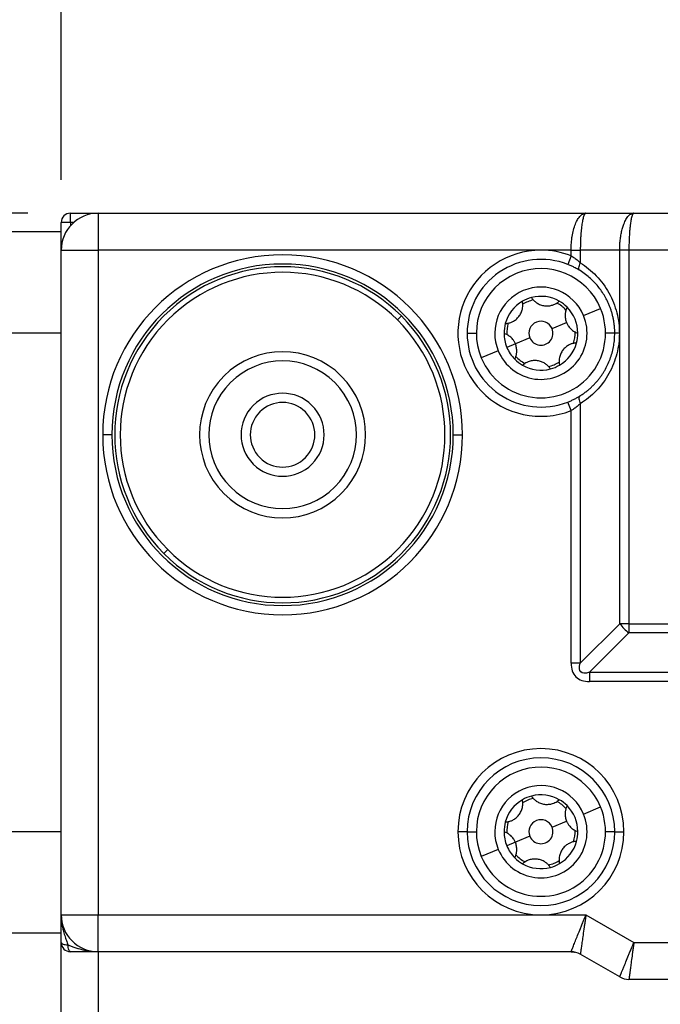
# Model space of a CAD drawing. Header units: millimetres. Extents: x 0 to 838, y 0 to 648.
# Tile 35 of 59: x 329 to 364, y 471 to 525. Entities that reach past the tile are written whole.
import ezdxf

# ---------------------------------------------------------------- set-up
doc = ezdxf.new("R2010")
doc.units = ezdxf.units.MM
doc.header["$LTSCALE"] = 3
doc.layers.add('DIMENSIONS', color=140, linetype='Continuous', lineweight=25)
doc.styles.add('SLDTEXTSTYLE0', font='TXT', dxfattribs={"width": 0.7})
doc.dimstyles.new('SLDDIMSTYLE0', dxfattribs={"dimtxt": 6.474023, "dimasz": 9.906, "dimexe": 0, "dimexo": 0.0625, "dimgap": 1.618506, "dimtad": 0, "dimtih": 1, "dimtoh": 1, "dimdec": 1, "dimrnd": 1e-09, "dimzin": 4, "dimdsep": 46, "dimtxsty": 'SLDTEXTSTYLE0', "dimsah": 1, "dimcen": 0.09, "dimadec": 0, "dimazin": 1, "dimtfac": 1, "dimtdec": 1, "dimtofl": 0, "dimtmove": 0, "dimatfit": 3, "dimfxl": 0, "dimfrac": 2, "dimtolj": 1, "dimtzin": 12, "dimarcsym": 0})
doc.dimstyles.new('SLDDIMSTYLE2', dxfattribs={"dimtxt": 6.474023, "dimasz": 9.906, "dimexe": 0, "dimexo": 0.0625, "dimgap": 1.618506, "dimtad": 0, "dimtih": 1, "dimtoh": 1, "dimdec": 1, "dimrnd": 1e-09, "dimzin": 12, "dimdsep": 46, "dimtxsty": 'SLDTEXTSTYLE0', "dimsah": 1, "dimcen": 0.09, "dimadec": 0, "dimazin": 3, "dimtfac": 1, "dimtdec": 1, "dimtofl": 0, "dimtmove": 0, "dimatfit": 3, "dimfxl": 0, "dimfrac": 2, "dimtolj": 1, "dimtzin": 12, "dimarcsym": 0})
doc.dimstyles.new('SLDDIMSTYLE3', dxfattribs={"dimtxt": 6.474023, "dimasz": 9.906, "dimexe": 0, "dimexo": 0.0625, "dimgap": 1.618506, "dimtad": 0, "dimtih": 1, "dimtoh": 1, "dimdec": 1, "dimrnd": 1e-09, "dimzin": 4, "dimdsep": 46, "dimtxsty": 'SLDTEXTSTYLE0', "dimsah": 1, "dimcen": 0.09, "dimadec": 0, "dimazin": 1, "dimtfac": 1, "dimtdec": 1, "dimtmove": 0, "dimatfit": 0, "dimfxl": 0, "dimfrac": 2, "dimtolj": 1, "dimtzin": 12, "dimarcsym": 0})

# ---------------------------------------------------------------- blocks, each defined once
blk = doc.blocks.new('_D_13')
at = {"layer": 'DIMENSIONS'}
for p, q in [((321.186, 476.757), (321.186, 422.078)), ((331.186, 465.118), (331.186, 422.078)), ((273.549, 431.603), (271.375, 431.603)), ((271.375, 431.603), (271.375, 421.313)), ((292.788, 431.603), (294.962, 431.603)), ((294.962, 431.603), (294.962, 421.313)), ((321.186, 431.603), (301.561, 431.603)), ((331.186, 431.603), (350.236, 431.603)), ((271.375, 421.313), (273.549, 421.313)), ((294.962, 421.313), (292.788, 421.313))]:
    blk.add_line(p, q, dxfattribs=at)
for points in [[(321.186, 431.603), (311.28, 433.127), (311.28, 430.079)], [(331.186, 431.603), (341.092, 430.079), (341.092, 433.127)]]:
    blk.add_solid(points, dxfattribs=at)
at = {"layer": 'DIMENSIONS', "char_height": 6.35, "attachment_point": 1, "style": 'SLDTEXTSTYLE0'}
for s, insert in [('10.0', (273.549, 441.238)), ('0.39', (273.549, 429.499))]:
    blk.add_mtext(s, dxfattribs=dict(at, insert=insert))
blk = doc.blocks.new('_D_14')
at = {"layer": 'DIMENSIONS'}
for p, q in [((329.376, 514.067), (273.643, 514.067)), ((283.168, 514.067), (283.168, 494.957)), ((273.549, 483.219), (271.375, 483.219)), ((271.375, 483.219), (271.375, 472.929)), ((292.788, 483.219), (294.962, 483.219)), ((294.962, 483.219), (294.962, 472.929)), ((271.375, 472.929), (273.549, 472.929)), ((294.962, 472.929), (292.788, 472.929)), ((283.168, 452.067), (283.168, 471.48)), ((335.376, 452.067), (273.643, 452.067))]:
    blk.add_line(p, q, dxfattribs=at)
for points in [[(283.168, 514.067), (281.644, 504.161), (284.692, 504.161)], [(283.168, 452.067), (284.692, 461.973), (281.644, 461.973)]]:
    blk.add_solid(points, dxfattribs=at)
at = {"layer": 'DIMENSIONS', "char_height": 6.35, "attachment_point": 1, "style": 'SLDTEXTSTYLE0'}
for s, insert in [('62.0', (273.549, 492.853)), ('2.44', (273.549, 481.115))]:
    blk.add_mtext(s, dxfattribs=dict(at, insert=insert))
blk = doc.blocks.new('_D_15')
at = {"layer": 'DIMENSIONS'}
for p, q in [((331.186, 515.877), (331.186, 553.594)), ((426.186, 515.877), (426.186, 553.594)), ((331.186, 544.069), (360.506, 544.069)), ((369.279, 544.069), (367.105, 544.069)), ((367.105, 544.069), (367.105, 533.78)), ((388.518, 544.069), (390.692, 544.069)), ((390.692, 544.069), (390.692, 533.78)), ((426.186, 544.069), (397.291, 544.069)), ((367.105, 533.78), (369.279, 533.78)), ((390.692, 533.78), (388.518, 533.78))]:
    blk.add_line(p, q, dxfattribs=at)
for points in [[(331.186, 544.069), (341.092, 542.545), (341.092, 545.593)], [(426.186, 544.069), (416.28, 545.593), (416.28, 542.545)]]:
    blk.add_solid(points, dxfattribs=at)
at = {"layer": 'DIMENSIONS', "char_height": 6.35, "attachment_point": 1, "style": 'SLDTEXTSTYLE0'}
for s, insert in [('95.0', (369.279, 553.704)), ('3.74', (369.279, 541.965))]:
    blk.add_mtext(s, dxfattribs=dict(at, insert=insert))
blk = doc.blocks.new('_D_16')
at = {"layer": 'DIMENSIONS'}
for p, q in [((303.086, 503.027), (303.086, 577.179)), ((436.186, 506.177), (436.186, 577.179)), ((303.086, 567.654), (354.065, 567.654)), ((362.838, 567.654), (360.664, 567.654)), ((360.664, 567.654), (360.664, 557.364)), ((382.076, 567.654), (384.25, 567.654)), ((384.25, 567.654), (384.25, 557.364)), ((436.186, 567.654), (390.849, 567.654)), ((360.664, 557.364), (362.838, 557.364)), ((384.25, 557.364), (382.076, 557.364))]:
    blk.add_line(p, q, dxfattribs=at)
for points in [[(303.086, 567.654), (312.992, 566.13), (312.992, 569.178)], [(436.186, 567.654), (426.28, 569.178), (426.28, 566.13)]]:
    blk.add_solid(points, dxfattribs=at)
at = {"layer": 'DIMENSIONS', "char_height": 6.35, "attachment_point": 1, "style": 'SLDTEXTSTYLE0'}
for s, insert in [('133.1', (360.145, 577.289)), ('5.24', (362.838, 565.55))]:
    blk.add_mtext(s, dxfattribs=dict(at, insert=insert))

msp = doc.modelspace()

# ---------------------------------------------------------------- linework, layer by layer
for p, q in [((331.685865, 513.566602), (331.685865, 514.066602)), ((331.685865, 514.066602), (333.185865, 514.066602)), ((333.185865, 514.066602), (333.185865, 512.066602)), ((333.185865, 514.066602), (359.623688, 514.066602)), ((359.623688, 514.066602), (362.221764, 514.066602)), ((362.221764, 514.066602), (395.149967, 514.066602)), ((331.185865, 513.066602), (326.685865, 513.066602)), ((331.185865, 512.066602), (331.185865, 513.566602)), ((331.685865, 513.566602), (331.185865, 513.566602)), ((331.86299, 513.566602), (331.685865, 513.566602)), ((331.685865, 513.566602), (331.685865, 513.389477)), ((331.185865, 512.066602), (333.185865, 512.066602)), ((331.185865, 476.066602), (331.185865, 512.066602)), ((333.185865, 512.066602), (333.185865, 476.066602)), ((357.185865, 512.066602), (333.185865, 512.066602)), ((358.81984, 512.066602), (357.185865, 512.066602)), ((358.81984, 512.066602), (359.31984, 512.066602)), ((358.81984, 511.759468), (358.81984, 512.066602)), ((361.453815, 512.066602), (359.31984, 512.066602)), ((359.31984, 512.066602), (359.31984, 511.383232)), ((361.453815, 491.834551), (361.453815, 512.066602)), ((361.953815, 512.066602), (361.453815, 512.066602)), ((395.417916, 512.066602), (361.953815, 512.066602)), ((361.953815, 512.066602), (361.953815, 491.834551)), ((358.81984, 511.759468), (358.638287, 511.293594)), ((359.495186, 508.524224), (360.418914, 508.907273)), ((349.620537, 508.501273), (349.408405, 508.289141)), ((357.786289, 507.815583), (358.571457, 508.141175)), ((331.185865, 507.566602), (326.685865, 507.566602)), ((353.185865, 507.566602), (353.685865, 507.566602)), ((356.585442, 507.31762), (355.800273, 506.992028)), ((361.185865, 507.566602), (360.685865, 507.566602)), ((361.435865, 507.566602), (361.185865, 507.566602)), ((355.800273, 506.992028), (355.338409, 506.800504)), ((354.876545, 506.608979), (353.952817, 506.22593)), ((358.81984, 503.373735), (358.638287, 503.839609)), ((359.31984, 503.749972), (359.31984, 489.700576)), ((358.81984, 489.700576), (358.81984, 503.373735)), ((333.935865, 502.066602), (333.435865, 502.066602)), ((352.435865, 502.066602), (352.935865, 502.066602)), ((336.751194, 495.63193), (336.963326, 495.844062)), ((359.31984, 489.700576), (361.453815, 491.834551)), ((361.953815, 491.834551), (361.453815, 491.834551)), ((361.953815, 491.834551), (395.417916, 491.834551)), ((361.953815, 491.834551), (361.953815, 491.334551)), ((361.953815, 491.334551), (359.81984, 489.200576)), ((395.417916, 491.334551), (361.953815, 491.334551)), ((359.31984, 489.700576), (358.81984, 489.700576)), ((359.81984, 489.200576), (397.551891, 489.200576)), ((359.81984, 489.200576), (359.81984, 488.700576)), ((397.551891, 488.700576), (359.81984, 488.700576)), ((359.495186, 481.524224), (360.418914, 481.907273)), ((357.786289, 480.815583), (358.571457, 481.141175)), ((331.185865, 480.566602), (326.685865, 480.566602)), ((353.185865, 480.566602), (352.685865, 480.566602)), ((353.185865, 480.566602), (353.685865, 480.566602)), ((361.185865, 480.566602), (360.685865, 480.566602)), ((361.185865, 480.566602), (361.685865, 480.566602)), ((356.585442, 480.31762), (355.800273, 479.992028)), ((354.876545, 479.608979), (353.952817, 479.22593)), ((355.800273, 479.992028), (355.338409, 479.800504)), ((331.185865, 476.066602), (333.185865, 476.066602)), ((333.185865, 476.066602), (357.185865, 476.066602)), ((333.185865, 474.066602), (333.185865, 476.066602)), ((357.185865, 476.066602), (359.623688, 476.066602)), ((359.623688, 476.066602), (362.221764, 474.566602)), ((331.185865, 475.066602), (326.685865, 475.066602)), ((331.185865, 468.928482), (331.185865, 474.566602)), ((362.221764, 474.566602), (395.149967, 474.566602)), ((358.81984, 474.066602), (333.185865, 474.066602)), ((333.185865, 474.066602), (333.185865, 468.235662)), ((361.453815, 472.700576), (359.31984, 473.932627)), ((395.417916, 472.566602), (361.953815, 472.566602))]:
    msp.add_line(p, q)
at = {"flags": 128}
for points in [[(359.304954, 510.959162), (359.278223, 510.983657), (359.259208, 511.018725), (359.248412, 511.063436), (359.246119, 511.116609), (359.252392, 511.176836), (359.267064, 511.242524), (359.289747, 511.311935), (359.31984, 511.383232)], [(359.304954, 504.174042), (359.278223, 504.149546), (359.259208, 504.114478), (359.248412, 504.069767), (359.246119, 504.016594), (359.252392, 503.956367), (359.267064, 503.890679), (359.289747, 503.821269), (359.31984, 503.749972)], [(331.185865, 474.566602), (331.19245, 474.544125), (331.212029, 474.52224), (331.244088, 474.501524), (331.287781, 474.482522), (331.34196, 474.465734), (331.405195, 474.451602), (331.475823, 474.4405), (331.551982, 474.432718)], [(331.685865, 474.066602), (331.663389, 474.073186), (331.641504, 474.092765), (331.620788, 474.124824), (331.601786, 474.168518), (331.584998, 474.222696), (331.570866, 474.285931), (331.559764, 474.356559), (331.551982, 474.432718)]]:
    msp.add_lwpolyline(points, dxfattribs=at)
for centre, radius, start, end in [((333.185865, 512.066602), 2, 90, 180), ((331.685865, 513.566602), 0.5, 90, 180), ((357.185865, 507.566602), 4.5, 90, 291.2910363), ((357.185865, 507.566602), 4.5, 68.7089637, 90), ((343.185865, 502.066602), 9.75, 0, 180), ((357.185865, 507.566602), 4, 68.7089637, 180), ((343.185865, 502.066602), 9.25, 0, 180), ((343.185865, 502.066602), 9.1, 45, 225), ((357.185865, 507.566602), 3.5, 22.5226736, 202.5226736), ((343.185865, 502.066602), 8.8, 45, 225), ((357.185865, 507.566602), 2.5, 22.5226736, 202.5226736), ((357.185865, 507.566602), 2, 104.8543186, 120.1910286), ((357.185865, 507.566602), 1.85, 102.8756805, 122.1696667), ((357.185865, 507.566602), 2, 60.1910286, 104.8543186), ((357.185865, 507.566602), 3.5, 202.5226736, 22.5226736), ((357.185865, 507.566602), 2, 120.1910286, 164.8543186), ((357.185865, 507.566602), 1.85, 42.8756805, 62.1696667), ((357.185865, 507.566602), 2, 44.8543186, 60.1910286), ((357.185865, 507.566602), 2, 0.1910286, 44.8543186), ((343.185865, 502.066602), 9.1, 225, 45), ((343.185865, 502.066602), 8.8, 225, 45), ((357.185865, 507.566602), 2.5, 202.5226736, 22.5226736), ((357.185865, 507.566602), 2, 164.8543186, 180.1910286), ((357.185865, 507.566602), 1.85, 162.8756805, 182.1696667), ((357.185865, 507.566602), 0.65, 22.5226736, 202.5226736), ((357.185865, 507.566602), 0.65, 202.5226736, 22.5226736), ((357.185865, 507.566602), 4, 180, 291.2910363), ((357.185865, 507.566602), 2, 180.1910286, 202.5226736), ((357.185865, 507.566602), 1.85, 342.8756805, 2.1696667), ((357.185865, 507.566602), 2, 344.8543186, 0.1910286), ((357.185865, 507.566602), 2, 202.5226736, 224.8543186), ((357.185865, 507.566602), 2, 300.1910286, 344.8543186), ((343.185865, 502.066602), 4.5, 45, 225), ((357.185865, 507.566602), 2, 224.8543186, 240.1910286), ((357.185865, 507.566602), 1.85, 222.8756805, 242.1696667), ((343.185865, 502.066602), 4, 45, 225), ((357.185865, 507.566602), 2, 240.1910286, 284.8543186), ((357.185865, 507.566602), 1.85, 282.8756805, 302.1696667), ((357.185865, 507.566602), 2, 284.8543186, 300.1910286), ((343.185865, 502.066602), 4.5, 225, 45), ((343.185865, 502.066602), 4, 225, 45), ((343.185865, 502.066602), 2.25, 45, 225), ((343.185865, 502.066602), 1.75, 45, 225), ((343.185865, 502.066602), 2.25, 225, 45), ((343.185865, 502.066602), 1.75, 225, 45), ((343.185865, 502.066602), 9.75, 180, 0), ((343.185865, 502.066602), 9.25, 180, 0), ((363.496897, 493.377633), 2.56033, 217.0627195, 232.9372805), ((357.185865, 480.566602), 4.5, 0, 180), ((357.185865, 480.566602), 4, 0, 180), ((357.185865, 480.566602), 3.5, 22.5226736, 202.5226736), ((357.185865, 480.566602), 2.5, 22.5226736, 202.5226736), ((357.185865, 480.566602), 2, 120.1910286, 164.8543186), ((357.185865, 480.566602), 2, 104.8543186, 120.1910286), ((357.185865, 480.566602), 1.85, 102.8756805, 122.1696667), ((357.185865, 480.566602), 2, 60.1910286, 104.8543186), ((357.185865, 480.566602), 1.85, 42.8756805, 62.1696667), ((357.185865, 480.566602), 2, 44.8543186, 60.1910286), ((357.185865, 480.566602), 3.5, 202.5226736, 22.5226736), ((357.185865, 480.566602), 2, 0.1910286, 44.8543186), ((357.185865, 480.566602), 2.5, 202.5226736, 22.5226736), ((357.185865, 480.566602), 2, 164.8543186, 180.1910286), ((357.185865, 480.566602), 1.85, 162.8756805, 182.1696667), ((357.185865, 480.566602), 0.65, 22.5226736, 202.5226736), ((357.185865, 480.566602), 4.5, 180, 270), ((357.185865, 480.566602), 4, 180, 0), ((357.185865, 480.566602), 2, 180.1910286, 202.5226736), ((357.185865, 480.566602), 0.65, 202.5226736, 22.5226736), ((357.185865, 480.566602), 4.5, 270, 0), ((357.185865, 480.566602), 1.85, 342.8756805, 2.1696667), ((357.185865, 480.566602), 2, 344.8543186, 0.1910286), ((357.185865, 480.566602), 2, 300.1910286, 344.8543186), ((357.185865, 480.566602), 2, 202.5226736, 224.8543186), ((357.185865, 480.566602), 2, 224.8543186, 240.1910286), ((357.185865, 480.566602), 1.85, 222.8756805, 242.1696667), ((357.185865, 480.566602), 1.85, 282.8756805, 302.1696667), ((357.185865, 480.566602), 2, 240.1910286, 284.8543186), ((357.185865, 480.566602), 2, 284.8543186, 300.1910286), ((333.185865, 476.066602), 2, 180, 270), ((331.685865, 474.566602), 0.5, 180, 270), ((358.81984, 473.066602), 1, 60, 90), ((361.953815, 473.566602), 1, 240, 270)]:
    msp.add_arc(centre, radius, start, end)
for points, knots in [([(358.81984, 512.066602), (358.820143, 512.108069), (358.820751, 512.191199), (358.825643, 512.315648), (358.833445, 512.439623), (358.844444, 512.56262), (358.858567, 512.68414), (358.888225, 512.889555), (358.947255, 513.172187), (359.04934, 513.485444), (359.178072, 513.747313), (359.298061, 513.904829), (359.409515, 513.99809), (359.508327, 514.054049), (359.582749, 514.062147), (359.623688, 514.066602)], [0, 0, 0, 0, 0.038138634, 0.076456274, 0.114976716, 0.153723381, 0.192719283, 0.231986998, 0.35627618, 0.488120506, 0.612252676, 0.751808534, 0.816108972, 0.89884246, 1, 1, 1, 1]), ([(359.623688, 514.066602), (359.616669, 514.065689), (359.603153, 514.063931), (359.58362, 514.050524), (359.565853, 514.031559), (359.549892, 514.008134), (359.535713, 513.982095), (359.523244, 513.954893), (359.49539, 513.885998), (359.454828, 513.747358), (359.406751, 513.485461), (359.367788, 513.172168), (359.342787, 512.852407), (359.32859, 512.564566), (359.321179, 512.316879), (359.320285, 512.149736), (359.31984, 512.066602)], [0, 0, 0, 0, 0.045638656, 0.087889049, 0.12675115, 0.162225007, 0.194310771, 0.223008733, 0.248319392, 0.387862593, 0.512008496, 0.643840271, 0.768143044, 0.846357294, 0.923581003, 1, 1, 1, 1]), ([(361.453815, 512.066602), (361.454149, 512.11183), (361.454821, 512.202766), (361.460322, 512.339245), (361.46925, 512.475842), (361.482016, 512.61185), (361.498597, 512.746534), (361.51905, 512.879128), (361.543376, 513.008842), (361.57155, 513.134868), (361.603511, 513.256379), (361.63917, 513.372549), (361.698917, 513.540144), (361.794851, 513.746033), (361.910523, 513.904389), (362.016565, 513.997996), (362.111005, 514.054016), (362.182482, 514.062138), (362.221764, 514.066602)], [0, 0, 0, 0, 0.043021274, 0.086497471, 0.130432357, 0.174829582, 0.219692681, 0.265025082, 0.310830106, 0.357110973, 0.403870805, 0.451112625, 0.49883937, 0.622092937, 0.75904588, 0.821672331, 0.901995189, 1, 1, 1, 1]), ([(362.221764, 514.066602), (362.215602, 514.065688), (362.203731, 514.063929), (362.186726, 514.050517), (362.171172, 514.031549), (362.157076, 514.00812), (362.144438, 513.982077), (362.133251, 513.954868), (362.108378, 513.885672), (362.072961, 513.746059), (362.035, 513.513904), (362.00779, 513.279736), (361.988138, 513.054416), (361.972817, 512.81576), (361.961948, 512.568737), (361.955108, 512.31808), (361.954243, 512.149889), (361.953815, 512.066602)], [0, 0, 0, 0, 0.044204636, 0.085156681, 0.122855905, 0.157302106, 0.188495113, 0.216434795, 0.241121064, 0.378075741, 0.501357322, 0.588444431, 0.673913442, 0.757783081, 0.840073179, 0.920804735, 1, 1, 1, 1]), ([(358.81984, 511.759468), (358.848937, 511.741982), (358.908847, 511.70598), (358.997938, 511.646092), (359.095478, 511.575071), (359.205464, 511.487121), (359.279464, 511.419906), (359.31984, 511.383232)], [0, 0, 0, 0, 0.157803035, 0.324915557, 0.501533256, 0.728026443, 1, 1, 1, 1]), ([(359.304954, 510.959162), (359.271827, 510.979476), (359.206096, 511.019783), (359.101197, 511.078901), (358.97303, 511.14626), (358.819434, 511.220041), (358.698207, 511.269264), (358.638287, 511.293594)], [0, 0, 0, 0, 0.168338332, 0.33401229, 0.498036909, 0.751888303, 1, 1, 1, 1]), ([(361.185865, 507.566602), (361.185082, 507.626747), (361.18351, 507.747337), (361.170769, 507.92819), (361.150341, 508.109029), (361.121419, 508.289467), (361.084166, 508.469112), (361.038509, 508.647566), (360.98446, 508.824425), (360.922034, 508.999282), (360.851272, 509.171725), (360.772229, 509.341344), (360.665144, 509.545567), (360.521484, 509.781948), (360.331466, 510.044717), (360.114694, 510.298019), (359.870691, 510.537992), (359.600678, 510.763735), (359.404828, 510.893161), (359.304954, 510.959162)], [0, 0, 0, 0, 0.042193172, 0.08459558, 0.127244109, 0.170175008, 0.213423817, 0.257025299, 0.30101338, 0.3454211, 0.390280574, 0.435622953, 0.481478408, 0.559180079, 0.640233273, 0.724749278, 0.81282625, 0.904550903, 1, 1, 1, 1]), ([(359.31984, 511.383232), (359.628278, 511.190573), (359.922997, 510.953735), (360.450715, 510.402349), (360.683331, 510.087919), (361.059598, 509.409254), (361.203045, 509.045386), (361.391128, 508.305699), (361.435865, 507.930266), (361.435865, 507.566602)], [0, 0, 0, 0, 0.25, 0.25, 0.5, 0.5, 0.75, 0.75, 1, 1, 1, 1]), ([(356.673141, 509.499763), (356.689964, 509.475274), (356.722807, 509.427465), (356.779028, 509.362338), (356.838168, 509.303938), (356.90051, 509.252042), (356.973894, 509.200196), (357.060161, 509.150657), (357.195004, 509.092199), (357.378384, 509.045084), (357.606246, 509.042233), (357.796046, 509.081207), (357.947248, 509.142016), (358.069707, 509.210492), (358.142374, 509.27072), (358.180085, 509.301977)], [0, 0, 0, 0, 0.0543941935, 0.1061891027, 0.1557830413, 0.2035952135, 0.2500769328, 0.3132874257, 0.3749999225, 0.4991650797, 0.6238866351, 0.7492143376, 0.8275879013, 0.9105241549, 1, 1, 1, 1]), ([(355.255336, 508.08915), (355.284957, 508.091475), (355.342782, 508.096013), (355.427293, 508.112139), (355.507439, 508.134155), (355.583553, 508.162197), (355.665145, 508.199826), (355.751181, 508.249766), (355.869228, 508.337314), (356.001722, 508.472569), (356.118121, 508.668478), (356.179269, 508.852336), (356.202208, 509.013685), (356.204135, 509.153976), (356.188309, 509.247021), (356.180096, 509.295309)], [0, 0, 0, 0, 0.0543941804, 0.1061890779, 0.1557830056, 0.2035951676, 0.250076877, 0.3132873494, 0.3749998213, 0.499165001, 0.6238865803, 0.7492142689, 0.8275878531, 0.9105241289, 1, 1, 1, 1]), ([(358.60367, 508.977215), (358.590846, 508.950339), (358.565811, 508.897875), (358.537482, 508.816437), (358.51647, 508.735841), (358.502718, 508.655727), (358.494582, 508.566055), (358.494835, 508.466364), (358.507967, 508.356066), (358.531636, 508.246632), (358.558267, 508.176108), (358.571457, 508.141175)], [0, 0, 0, 0, 0.108918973, 0.212619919, 0.311904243, 0.407615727, 0.500663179, 0.627202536, 0.75074303, 0.876535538, 1, 1, 1, 1]), ([(358.571457, 508.141175), (358.581468, 508.118415), (358.601513, 508.072842), (358.638377, 508.007341), (358.686235, 507.934785), (358.747701, 507.856986), (358.847647, 507.756891), (358.99094, 507.649773), (359.118763, 507.599603), (359.185854, 507.57327)], [0, 0, 0, 0, 0.082340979, 0.164874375, 0.249630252, 0.373514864, 0.500161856, 0.737645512, 1, 1, 1, 1]), ([(355.800273, 506.992028), (355.790263, 507.014788), (355.770218, 507.060361), (355.733354, 507.125862), (355.685496, 507.198418), (355.62403, 507.276217), (355.524084, 507.376312), (355.380791, 507.483431), (355.252968, 507.5336), (355.185877, 507.559933)], [0, 0, 0, 0, 0.082340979, 0.164874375, 0.249630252, 0.373514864, 0.500161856, 0.737645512, 1, 1, 1, 1]), ([(359.304954, 504.174042), (359.360215, 504.209656), (359.469562, 504.280127), (359.626626, 504.395748), (359.776113, 504.516523), (359.917587, 504.642659), (360.051071, 504.773382), (360.176516, 504.908192), (360.293934, 505.046537), (360.40336, 505.1879), (360.504861, 505.331776), (360.598532, 505.477686), (360.713564, 505.675043), (360.84096, 505.929674), (360.96714, 506.247364), (361.065324, 506.572319), (361.134683, 506.902004), (361.177888, 507.233958), (361.183216, 507.456103), (361.185865, 507.566602)], [0, 0, 0, 0, 0.052537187, 0.103957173, 0.154271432, 0.203492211, 0.251632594, 0.298706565, 0.344729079, 0.389716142, 0.43368489, 0.476653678, 0.518642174, 0.602292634, 0.684305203, 0.764873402, 0.844201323, 0.92250276, 1, 1, 1, 1]), ([(361.435865, 507.566602), (361.435865, 507.202938), (361.391128, 506.827505), (361.203045, 506.087817), (361.059598, 505.723949), (360.683331, 505.045285), (360.450715, 504.730855), (359.922997, 504.179468), (359.628278, 503.942631), (359.31984, 503.749972)], [0, 0, 0, 0, 0.25, 0.25, 0.5, 0.5, 0.75, 0.75, 1, 1, 1, 1]), ([(355.768061, 506.155988), (355.780885, 506.182864), (355.80592, 506.235328), (355.834249, 506.316766), (355.855261, 506.397362), (355.869013, 506.477476), (355.877149, 506.567149), (355.876896, 506.66684), (355.863764, 506.777137), (355.840095, 506.886572), (355.813464, 506.957096), (355.800273, 506.992028)], [0, 0, 0, 0, 0.1089189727, 0.2126199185, 0.3119042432, 0.4076157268, 0.5006631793, 0.6272025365, 0.7507430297, 0.8765355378, 1, 1, 1, 1]), ([(359.116395, 507.044053), (359.086774, 507.041729), (359.028949, 507.03719), (358.944437, 507.021065), (358.864292, 506.999049), (358.788178, 506.971007), (358.706586, 506.933377), (358.62055, 506.883438), (358.502503, 506.795889), (358.370009, 506.660634), (358.253609, 506.464726), (358.192462, 506.280867), (358.169523, 506.119518), (358.167596, 505.979228), (358.183422, 505.886182), (358.191635, 505.837895)], [0, 0, 0, 0, 0.0543941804, 0.1061890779, 0.1557830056, 0.2035951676, 0.250076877, 0.3132873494, 0.3749998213, 0.499165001, 0.6238865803, 0.7492142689, 0.8275878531, 0.9105241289, 1, 1, 1, 1]), ([(357.69859, 505.63344), (357.681766, 505.65793), (357.648924, 505.705739), (357.592702, 505.770865), (357.533563, 505.829265), (357.471221, 505.881161), (357.397837, 505.933007), (357.31157, 505.982547), (357.176727, 506.041004), (356.993347, 506.088119), (356.765485, 506.09097), (356.575685, 506.051996), (356.424483, 505.991187), (356.302024, 505.922711), (356.229357, 505.862483), (356.191646, 505.831226)], [0, 0, 0, 0, 0.0543941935, 0.1061891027, 0.1557830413, 0.2035952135, 0.2500769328, 0.3132874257, 0.3749999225, 0.4991650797, 0.6238866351, 0.7492143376, 0.8275879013, 0.9105241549, 1, 1, 1, 1]), ([(358.638287, 503.839609), (358.667981, 503.851419), (358.727574, 503.87512), (358.815864, 503.91339), (358.903477, 503.953705), (359.017227, 504.009533), (359.154969, 504.082893), (359.254628, 504.143458), (359.304954, 504.174042)], [0, 0, 0, 0, 0.1226589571, 0.2461727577, 0.371110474, 0.4980220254, 0.7465090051, 1, 1, 1, 1]), ([(359.31984, 503.749972), (359.290451, 503.723123), (359.233607, 503.671193), (359.144699, 503.59802), (359.05842, 503.531695), (358.975325, 503.472437), (358.896585, 503.41987), (358.844641, 503.388645), (358.81984, 503.373735)], [0, 0, 0, 0, 0.1991475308, 0.3851909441, 0.5581993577, 0.7182589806, 0.8654789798, 1, 1, 1, 1]), ([(358.81984, 489.700576), (358.81984, 489.388771), (358.905954, 489.131147), (359.250411, 488.78669), (359.508035, 488.700576), (359.81984, 488.700576)], [0, 0, 0, 0, 0.5, 0.5, 1, 1, 1, 1]), ([(359.81984, 489.200576), (359.563112, 489.123558), (359.420197, 489.151427), (359.270691, 489.300933), (359.242822, 489.443848), (359.31984, 489.700576)], [0, 0, 0, 0, 0.5, 0.5, 1, 1, 1, 1]), ([(355.255336, 481.08915), (355.284957, 481.091475), (355.342782, 481.096013), (355.427293, 481.112139), (355.507439, 481.134155), (355.583553, 481.162197), (355.665145, 481.199826), (355.751181, 481.249766), (355.869228, 481.337314), (356.001722, 481.472569), (356.118121, 481.668478), (356.179269, 481.852336), (356.202208, 482.013685), (356.204135, 482.153976), (356.188309, 482.247021), (356.180096, 482.295309)], [0, 0, 0, 0, 0.0543941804, 0.1061890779, 0.1557830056, 0.2035951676, 0.250076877, 0.3132873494, 0.3749998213, 0.499165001, 0.6238865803, 0.7492142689, 0.8275878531, 0.9105241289, 1, 1, 1, 1]), ([(356.673141, 482.499763), (356.689964, 482.475274), (356.722807, 482.427465), (356.779028, 482.362338), (356.838168, 482.303938), (356.90051, 482.252042), (356.973894, 482.200196), (357.060161, 482.150657), (357.195004, 482.092199), (357.378384, 482.045084), (357.606246, 482.042233), (357.796046, 482.081207), (357.947248, 482.142016), (358.069707, 482.210492), (358.142374, 482.27072), (358.180085, 482.301977)], [0, 0, 0, 0, 0.0543941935, 0.1061891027, 0.1557830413, 0.2035952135, 0.2500769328, 0.3132874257, 0.3749999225, 0.4991650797, 0.6238866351, 0.7492143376, 0.8275879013, 0.9105241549, 1, 1, 1, 1]), ([(358.60367, 481.977215), (358.590846, 481.950339), (358.565811, 481.897875), (358.537482, 481.816437), (358.51647, 481.735841), (358.502718, 481.655727), (358.494582, 481.566055), (358.494835, 481.466364), (358.507967, 481.356066), (358.531636, 481.246632), (358.558267, 481.176108), (358.571457, 481.141175)], [0, 0, 0, 0, 0.108918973, 0.212619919, 0.311904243, 0.407615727, 0.500663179, 0.627202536, 0.75074303, 0.876535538, 1, 1, 1, 1]), ([(358.571457, 481.141175), (358.581468, 481.118415), (358.601513, 481.072842), (358.638377, 481.007341), (358.686235, 480.934785), (358.747701, 480.856986), (358.847647, 480.756891), (358.99094, 480.649773), (359.118763, 480.599603), (359.185854, 480.57327)], [0, 0, 0, 0, 0.082340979, 0.164874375, 0.249630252, 0.373514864, 0.500161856, 0.737645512, 1, 1, 1, 1]), ([(355.800273, 479.992028), (355.790263, 480.014788), (355.770218, 480.060361), (355.733354, 480.125862), (355.685496, 480.198418), (355.62403, 480.276217), (355.524084, 480.376312), (355.380791, 480.483431), (355.252968, 480.5336), (355.185877, 480.559933)], [0, 0, 0, 0, 0.082340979, 0.164874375, 0.249630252, 0.373514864, 0.500161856, 0.737645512, 1, 1, 1, 1]), ([(359.116395, 480.044053), (359.086774, 480.041729), (359.028949, 480.03719), (358.944437, 480.021065), (358.864292, 479.999049), (358.788178, 479.971007), (358.706586, 479.933377), (358.62055, 479.883438), (358.502503, 479.795889), (358.370009, 479.660634), (358.253609, 479.464726), (358.192462, 479.280867), (358.169523, 479.119518), (358.167596, 478.979228), (358.183422, 478.886182), (358.191635, 478.837895)], [0, 0, 0, 0, 0.05439418, 0.106189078, 0.155783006, 0.203595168, 0.250076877, 0.313287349, 0.374999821, 0.499165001, 0.62388658, 0.749214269, 0.827587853, 0.910524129, 1, 1, 1, 1]), ([(355.768061, 479.155988), (355.780885, 479.182864), (355.80592, 479.235328), (355.834249, 479.316766), (355.855261, 479.397362), (355.869013, 479.477476), (355.877149, 479.567149), (355.876896, 479.66684), (355.863764, 479.777137), (355.840095, 479.886572), (355.813464, 479.957096), (355.800273, 479.992028)], [0, 0, 0, 0, 0.108918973, 0.212619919, 0.311904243, 0.407615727, 0.500663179, 0.627202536, 0.75074303, 0.876535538, 1, 1, 1, 1]), ([(357.69859, 478.63344), (357.681766, 478.65793), (357.648924, 478.705739), (357.592702, 478.770865), (357.533563, 478.829265), (357.471221, 478.881161), (357.397837, 478.933007), (357.31157, 478.982547), (357.176727, 479.041004), (356.993347, 479.088119), (356.765485, 479.09097), (356.575685, 479.051996), (356.424483, 478.991187), (356.302024, 478.922711), (356.229357, 478.862483), (356.191646, 478.831226)], [0, 0, 0, 0, 0.054394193, 0.106189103, 0.155783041, 0.203595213, 0.250076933, 0.313287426, 0.374999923, 0.49916508, 0.623886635, 0.749214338, 0.827587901, 0.910524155, 1, 1, 1, 1]), ([(331.185865, 476.066602), (331.186824, 476.00687), (331.188656, 475.892784), (331.202257, 475.730152), (331.2208, 475.584029), (331.242782, 475.454363), (331.26602, 475.341126), (331.305861, 475.17076), (331.368667, 474.949178), (331.459567, 474.68194), (331.522378, 474.512553), (331.551982, 474.432718)], [0, 0, 0, 0, 0.107248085, 0.204844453, 0.292911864, 0.371465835, 0.440443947, 0.499732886, 0.684304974, 0.851207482, 1, 1, 1, 1]), ([(358.81984, 474.066602), (358.820143, 474.067347), (358.820751, 474.068841), (358.825643, 474.080946), (358.833445, 474.10033), (358.844444, 474.127722), (358.858567, 474.162921), (358.888225, 474.236806), (358.947255, 474.383167), (359.04934, 474.637934), (359.178072, 474.957024), (359.298061, 475.257031), (359.409515, 475.532808), (359.508327, 475.778708), (359.582749, 475.964434), (359.623688, 476.066602)], [0, 0, 0, 0, 0.038138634, 0.076456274, 0.114976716, 0.153723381, 0.192719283, 0.231986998, 0.35627618, 0.488120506, 0.612252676, 0.751808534, 0.816108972, 0.89884246, 1, 1, 1, 1]), ([(359.623688, 476.066602), (359.616669, 476.017479), (359.603153, 475.922881), (359.58362, 475.787015), (359.565853, 475.662922), (359.549892, 475.550704), (359.535713, 475.450318), (359.523244, 475.361605), (359.49539, 475.164757), (359.454828, 474.882858), (359.406751, 474.542182), (359.367788, 474.270542), (359.342787, 474.093484), (359.32859, 473.994402), (359.321179, 473.942288), (359.320285, 473.935836), (359.31984, 473.932627)], [0, 0, 0, 0, 0.045638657, 0.08788905, 0.12675115, 0.162225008, 0.194310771, 0.223008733, 0.248319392, 0.387862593, 0.512008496, 0.643840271, 0.768143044, 0.846357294, 0.923581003, 1, 1, 1, 1]), ([(331.551982, 474.432718), (331.610968, 474.410834), (331.734468, 474.365015), (331.926815, 474.296985), (332.136083, 474.229715), (332.393719, 474.159423), (332.744392, 474.08552), (333.02273, 474.073593), (333.185865, 474.066602)], [0, 0, 0, 0, 0.109868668, 0.230032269, 0.360211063, 0.500319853, 0.707134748, 1, 1, 1, 1]), ([(361.453815, 472.700576), (361.454149, 472.701407), (361.454821, 472.703079), (361.460322, 472.716663), (361.46925, 472.738586), (361.482016, 472.769803), (361.498597, 472.810205), (361.51905, 472.859915), (361.543376, 472.918925), (361.57155, 472.987195), (361.603511, 473.064619), (361.63917, 473.151041), (361.698917, 473.296067), (361.794851, 473.529582), (361.910523, 473.810112), (362.016565, 474.068314), (362.111005, 474.297776), (362.182482, 474.471259), (362.221764, 474.566602)], [0, 0, 0, 0, 0.043021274, 0.086497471, 0.130432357, 0.174829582, 0.219692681, 0.265025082, 0.310830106, 0.357110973, 0.403870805, 0.451112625, 0.49883937, 0.622092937, 0.75904588, 0.821672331, 0.901995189, 1, 1, 1, 1]), ([(362.221764, 474.566602), (362.215602, 474.520544), (362.203731, 474.431818), (362.186726, 474.30439), (362.171172, 474.188034), (362.157076, 474.082865), (362.144438, 473.988835), (362.133251, 473.905765), (362.108378, 473.720575), (362.072961, 473.455023), (362.035, 473.17297), (362.00779, 472.968807), (361.988138, 472.820783), (361.972817, 472.705935), (361.961948, 472.62536), (361.955108, 472.575697), (361.954243, 472.569614), (361.953815, 472.566602)], [0, 0, 0, 0, 0.044204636, 0.085156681, 0.122855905, 0.157302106, 0.188495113, 0.216434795, 0.241121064, 0.378075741, 0.501357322, 0.588444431, 0.673913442, 0.757783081, 0.840073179, 0.920804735, 1, 1, 1, 1]), ([(333.185865, 474.066602), (332.956416, 474.066602), (332.726804, 474.066602), (332.232467, 474.066602), (331.972629, 474.066602), (331.685865, 474.066602)], [0, 0, 0, 0, 0.5, 0.5, 1, 1, 1, 1]), ([(358.81984, 474.066602), (358.843101, 474.066584), (358.875934, 474.066559), (358.922041, 474.065087), (358.948234, 474.06336), (358.966134, 474.061228), (358.974676, 474.059926), (358.980517, 474.058897), (358.985951, 474.057796), (358.992998, 474.05616), (359.005042, 474.052644), (359.013396, 474.048423), (359.014131, 474.047825), (359.014584, 474.047456)], [0, 0, 0, 0, 0.304275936, 0.429481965, 0.525209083, 0.561976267, 0.578446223, 0.59438931, 0.610633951, 0.628086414, 0.669756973, 0.796313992, 1, 1, 1, 1])]:
    msp.add_open_spline(points, degree=3, knots=knots)
msp.add_open_spline([(331.185865, 474.566602), (331.185865, 475.139868), (331.185865, 475.610606), (331.185865, 476.066602)], degree=3)

# ---------------------------------------------------------------- dimensions: what is measured, and where the dimension line sits
at = {"layer": 'DIMENSIONS'}
for base, p1, p2, dimstyle, picture, middle in [((436.185865, 567.65382), (303.085865, 499.216602), (436.185865, 502.366602), 'SLDDIMSTYLE2', '_D_16', (372.456724, 567.65382)), ((426.185865, 544.069102), (331.185865, 512.066602), (426.185865, 512.066602), 'SLDDIMSTYLE0', '_D_15', (378.89856, 544.069102)), ((321.185865, 431.602721), (331.185865, 468.928482), (321.185865, 480.566602), 'SLDDIMSTYLE3', '_D_13', (283.168458, 431.602721))]:
    dim = msp.add_linear_dim(base=base, p1=p1, p2=p2, dimstyle=dimstyle, dxfattribs=at)
    dim.commit()
    dim.dimension.update_dxf_attribs({"geometry": picture, "text_midpoint": middle, "dimtype": 160})
dim = msp.add_linear_dim(base=(283.168458, 514.066602), p1=(339.185865, 452.066602), p2=(333.185865, 514.066602), angle=90, dimstyle='SLDDIMSTYLE0', dxfattribs=at)
dim.commit()
dim.dimension.update_dxf_attribs({"geometry": '_D_14', "text_midpoint": (283.168458, 483.218509), "dimtype": 160})

doc.saveas('drawing.dxf')
